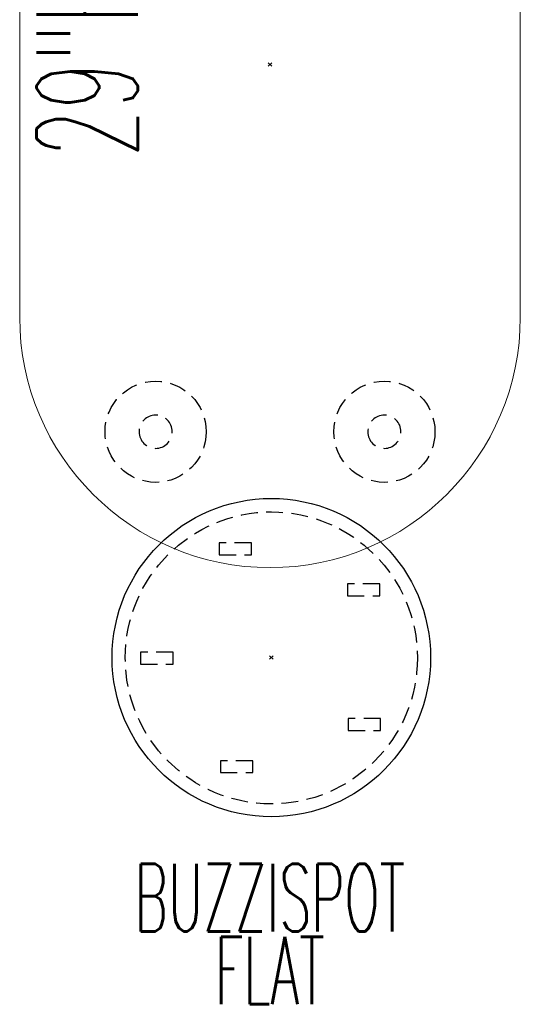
# Model space of a CAD drawing. Header units: inches. Extents: x 159 to 1116, y 667 to 1015.
# Tile 25 of 66: x 291 to 321, y 697 to 755. Entities that reach past the tile are written whole.
import ezdxf
from ezdxf.enums import TextEntityAlignment as Align

# ---------------------------------------------------------------- set-up
doc = ezdxf.new("R2010")
doc.units = ezdxf.units.IN
doc.header["$MEASUREMENT"] = 0
doc.header["$PDMODE"] = 3
doc.header["$PDSIZE"] = 0.1
doc.linetypes.add('DASHEDX2', pattern=[1.5, 1, -0.5])
for name, color, linetype in [('A-FURN-P-COLLECTION-SEAT', 12, 'Continuous'), ('A-FURN-P-COLLECTION-SEAT-TEXT2', 12, 'Continuous'), ('A-FURN-P-COLLECTION-SEAT-TEXT3', 12, 'Continuous'), ('A-FURN-P-TABLE-SUPPORT', 202, 'DASHEDX2'), ('A-FURN-P-TABLE-TEXT3', 3, 'Continuous'), ('PSATTR', 7, 'Continuous')]:
    doc.layers.add(name, color=color, linetype=linetype)
doc.layers.add('A-FURN-P-TABLE', color=135, linetype='Continuous', lineweight=9)
doc.styles.add('0', font='TXT.shx')
doc.styles.add('CAD_FNT', font='TXT.SHX', dxfattribs={"width": 0.6})

# ---------------------------------------------------------------- blocks, each defined once
blk = doc.blocks.new('TCRT-3060-LJSNVGX-2D')
at = {"layer": 'A-FURN-P-TABLE'}
for p, q in [((15, 14.84), (-15, 14.84)), ((15, -14.84), (-15, -14.84))]:
    blk.add_line(p, q, dxfattribs=at)
for centre, start, end in [((-15, 0), 90, 270), ((15, 0), 270, 90)]:
    blk.add_arc(centre, 14.84, start, end, dxfattribs=at)
blk.add_point((0, 0), dxfattribs=at)
at = {"layer": 'A-FURN-P-TABLE-SUPPORT', "linetype": 'DASHEDX2'}
for centre in [(-21.781, 6.781), (21.781, 6.781), (-21.781, -6.781), (21.781, -6.781)]:
    blk.add_circle(centre, 3, dxfattribs=at)
at = {"layer": 'A-FURN-P-TABLE-SUPPORT', "linetype": 'DASHEDX2', "extrusion": (0, 0, -1)}
for centre in [(21.781, 6.781), (-21.781, 6.781), (21.781, -6.781), (-21.781, -6.781)]:
    blk.add_circle(centre, 0.984, dxfattribs=at)
at = {"layer": 'A-FURN-P-TABLE-TEXT3', "style": 'CAD_FNT', "width": 0.55, "flags": 8}
blk.add_attdef('ITEXT3', text='', height=6, dxfattribs=at).set_placement((0, 13.84), align=Align.TOP_CENTER)
at = {"layer": 'PSATTR', "flags": 1}
for tag in ['PSON', 'PSMC', 'PSDH', 'PSPN', 'PSQT', 'PSEC', 'PST5', 'PST4', 'PST3', 'PST2', 'PST1']:
    blk.add_attdef(tag, text='', height=1, dxfattribs=at).set_placement((0, 0), align=Align.TOP_CENTER)
blk = doc.blocks.new('HCBZ-STPF-2C-2D')
at = {"layer": 'A-FURN-P-COLLECTION-SEAT', "linetype": 'DASHEDX2'}
for p, q in [((-1.175, 6.8), (-3.094, 6.8)), ((-3.094, 6.8), (-3.094, 6.092)), ((-1.175, 6.092), (-1.175, 6.8)), ((-3.094, 6.092), (-1.175, 6.092)), ((6.431, 4.376), (4.511, 4.376)), ((4.511, 4.376), (4.511, 3.668)), ((6.431, 3.668), (6.431, 4.376)), ((4.511, 3.668), (6.431, 3.668)), ((-5.83, 0.316), (-7.75, 0.316)), ((-7.75, 0.316), (-7.75, -0.392)), ((-5.83, -0.392), (-5.83, 0.316)), ((-7.75, -0.392), (-5.83, -0.392)), ((6.475, -3.606), (4.556, -3.606)), ((4.556, -3.606), (4.556, -4.314)), ((6.475, -4.314), (6.475, -3.606)), ((4.556, -4.314), (6.475, -4.314)), ((-1.102, -6.115), (-3.022, -6.115)), ((-3.022, -6.115), (-3.022, -6.824)), ((-1.102, -6.824), (-1.102, -6.115)), ((-3.022, -6.824), (-1.102, -6.824))]:
    blk.add_line(p, q, dxfattribs=at)
at = {"layer": 'A-FURN-P-COLLECTION-SEAT'}
blk.add_circle((0, -0.002), 9.44, dxfattribs=at)
at = {"layer": 'A-FURN-P-COLLECTION-SEAT', "linetype": 'DASHEDX2'}
blk.add_circle((0, -0.018), 8.66, dxfattribs=at)
at = {"layer": 'A-FURN-P-COLLECTION-SEAT'}
blk.add_point((0, 0), dxfattribs=at)
at = {"layer": 'A-FURN-P-COLLECTION-SEAT-TEXT2', "style": '0', "width": 0.55, "flags": 8}
blk.add_attdef('ITEXT2', text='', height=4, dxfattribs=at).set_placement((-0.091, -12.236), align=Align.TOP_CENTER)
at = {"layer": 'A-FURN-P-COLLECTION-SEAT-TEXT3', "style": '0', "width": 0.55, "flags": 8}
blk.add_attdef('ITEXT3', text='', height=4, dxfattribs=at).set_placement((-0.091, -16.561), align=Align.TOP_CENTER)
at = {"layer": 'PSATTR', "flags": 1}
for tag in ['PSON', 'PSMC', 'PSDH', 'PSPN', 'PSQT', 'PSEC', 'PST5', 'PST4', 'PST3', 'PST2', 'PST1']:
    blk.add_attdef(tag, text='', height=1, dxfattribs=at).set_placement((0, 0), align=Align.TOP_CENTER)

msp = doc.modelspace()

# ---------------------------------------------------------------- block references
ref = msp.add_blockref('TCRT-3060-LJSNVGX-2D', (305.886, 752.425), dxfattribs=dict(rotation=90.00000000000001))
ref.add_attrib('ITEXT3', '29"H', dxfattribs={"layer": 'A-FURN-P-TABLE-TEXT3', "height": 6, "rotation": 90, "style": 'CAD_FNT', "width": 0.55}).set_placement((292.046, 752.425), align=Align.TOP_CENTER)
ref = msp.add_blockref('HCBZ-STPF-2C-2D', (305.965, 717.251))
ref.add_attrib('ITEXT3', 'FLAT', dxfattribs={"layer": 'A-FURN-P-COLLECTION-SEAT-TEXT3', "height": 4, "style": '0', "width": 0.55}).set_placement((305.874, 700.69), align=Align.TOP_CENTER)
ref.add_attrib('ITEXT2', 'BUZZISPOT', dxfattribs={"layer": 'A-FURN-P-COLLECTION-SEAT-TEXT2', "height": 4, "style": '0', "width": 0.55}).set_placement((305.874, 705.015), align=Align.TOP_CENTER)

doc.saveas('drawing.dxf')
